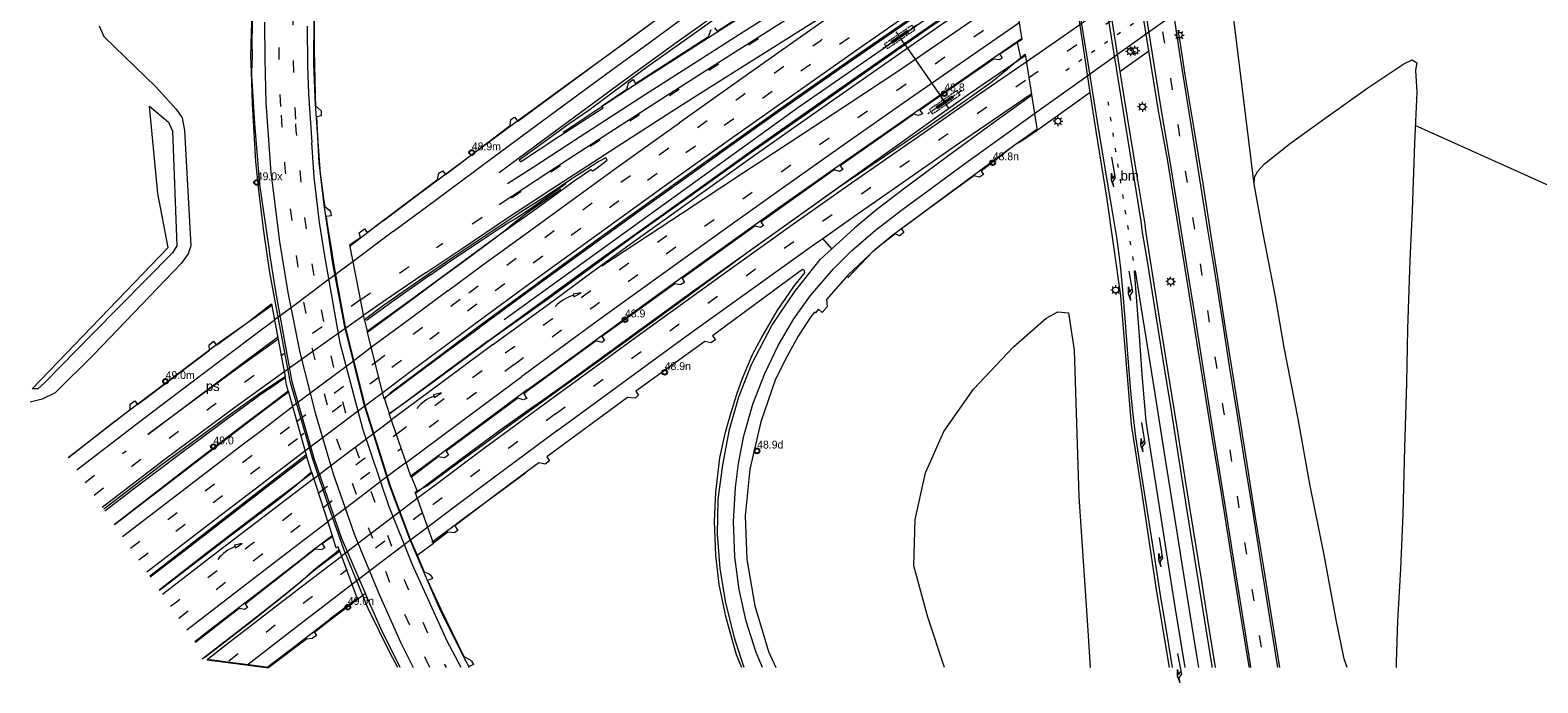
# Model space of a CAD drawing. Header units: metres. Extents: x 83575 to 86200, y 450600 to 453750.
# Tile 1 of 94: x 83597 to 83981, y 450946 to 451113. Entities that reach past the tile are written whole.
import ezdxf
from ezdxf.enums import TextEntityAlignment as Align

# ---------------------------------------------------------------- set-up
doc = ezdxf.new("R2010")
doc.units = ezdxf.units.M
for name, pattern in [('13strp', [4, 1, -3]), ('39strp', [12, 3, -9]), ('CENTER', [2, 1.25, -0.25, 0.25, -0.25]), ('DASHED2', [0.375, 0.25, -0.125])]:
    doc.linetypes.add(name, pattern=pattern)
for name, color, linetype, lineweight in [('bw-bs-portaal', 253, 'Continuous', 18), ('gr-bs-geleiderail', 253, 'geleiderail', 18), ('gw-bs-grondwerklijn', 253, 'Continuous', 18), ('kd-bs-kadastralegrens', 253, 'Continuous', 18), ('mk-bs-13streep 0.45', 253, '13strp', 18), ('mk-bs-39streep 0.15', 253, '39strp', 18), ('mk-bs-pijlre750', 253, 'Continuous', 18), ('mk-bs-pijlverdrijf750', 253, 'Continuous', 18), ('mk-bs-streep 0.15', 253, 'Continuous', 18), ('mk-bs-verdrijfstrp', 253, 'Continuous', 18), ('mk-bs-vlakmark', 253, 'Continuous', 18), ('vh-bs-randverharding', 253, 'Continuous', 18), ('wm-bs-hectometerbord text', 253, 'Continuous', 18), ('wm-bs-lichtmast', 253, 'Continuous', 18), ('wm-bs-lijnverlich', 253, 'lijnverlich', 18)]:
    doc.layers.add(name, color=color, linetype=linetype, lineweight=lineweight)
doc.styles.add('rtw_iso', font='iso-rtw.shx')
doc.linetypes.add('geleiderail', pattern='A,2,-1,[175,RTW.shx,S=0.5,R=0,X=0,Y=0],-1', length=4)
doc.linetypes.add('lijnverlich', pattern='A,0,-5,[22,RTW.shx,S=1,R=0,X=-0.625,Y=0],2.5,-0.5,[3,RTW.shx,S=0.5,R=0,X=0,Y=0],-0.5,2.5,[22,RTW.shx,S=1,R=180,X=0.625,Y=0],-5', length=16)

# ---------------------------------------------------------------- blocks, each defined once
blk = doc.blocks.new('poer SB40-flat-117')
h = blk.add_hatch()
h.set_pattern_fill('ACET-2D-ANSI31', color=252, angle=34.569, style=0)
h.set_pattern_definition([(79.5689969, (-83830.2193, -451094.071), (-3.122528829, 0.57483799), [])])
h.paths.add_polyline_path([(-1.8, -1.24), (1.8, 1.24), (1.6, 1.53), (-2, -0.95)])
at = {"layer": 'bw-bs-portaal', "linetype": 'CENTER'}
for points in [[(4.22, 3.12), (-4.42, -2.83)], [(0.87, -1.26), (-1.06, 1.54)]]:
    blk.add_lwpolyline(points, dxfattribs=at)
at = {"layer": 'bw-bs-portaal', "linetype": 'DASHED2'}
blk.add_lwpolyline([(-3.2, -2.84), (3.8, 1.98), (3, 3.13), (-4, -1.69)], close=True, dxfattribs=at)
at = {"layer": 'bw-bs-portaal', "linetype": 'Continuous'}
blk.add_lwpolyline([(1.8, 1.24), (1.6, 1.53), (-2, -0.95), (-1.8, -1.24)], close=True, dxfattribs=at)
at = {"layer": 'bw-bs-portaal', "linetype": 'CENTER'}
for points in [[(1.39, 0.8), (1.05, 1.3), (1.71, 1.75), (2.05, 1.26), (1.39, 0.8)], [(-1.91, -1.46), (-2.25, -0.97), (-1.59, -0.52), (-1.25, -1.01), (-1.91, -1.46)]]:
    blk.add_lwpolyline(points, close=True, dxfattribs=at)
blk = doc.blocks.new('poer SB40-flat-118')
h = blk.add_hatch()
h.set_pattern_fill('ACET-2D-ANSI31', color=252, angle=34.569, style=0)
h.set_pattern_definition([(79.5689969, (-83818.7293, -451110.746), (-3.122528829, 0.57483799), [])])
h.paths.add_polyline_path([(-1.8, -1.24), (1.8, 1.24), (1.6, 1.53), (-2, -0.95)])
at = {"layer": 'bw-bs-portaal', "linetype": 'CENTER'}
for points in [[(4.22, 3.12), (-4.42, -2.83)], [(0.87, -1.26), (-1.06, 1.54)]]:
    blk.add_lwpolyline(points, dxfattribs=at)
at = {"layer": 'bw-bs-portaal', "linetype": 'DASHED2'}
blk.add_lwpolyline([(-3.2, -2.84), (3.8, 1.98), (3, 3.13), (-4, -1.69)], close=True, dxfattribs=at)
at = {"layer": 'bw-bs-portaal', "linetype": 'Continuous'}
blk.add_lwpolyline([(1.8, 1.24), (1.6, 1.53), (-2, -0.95), (-1.8, -1.24)], close=True, dxfattribs=at)
at = {"layer": 'bw-bs-portaal', "linetype": 'CENTER'}
for points in [[(1.39, 0.8), (1.05, 1.3), (1.71, 1.75), (2.05, 1.26), (1.39, 0.8)], [(-1.91, -1.46), (-2.25, -0.97), (-1.59, -0.52), (-1.25, -1.01), (-1.91, -1.46)]]:
    blk.add_lwpolyline(points, close=True, dxfattribs=at)
blk = doc.blocks.new('dtbattr-r-flat-15')
at = {"layer": 'mk-bs-vlakmark', "style": 'rtw_iso'}
blk.add_attdef('TAG', text='', height=2.5, dxfattribs=at).set_placement((0, 0), align=Align.MIDDLE_CENTER)
blk = doc.blocks.new('pijlvr-flat-2')
at = {"layer": 'mk-bs-pijlverdrijf750'}
for p, q in [((6.25, 4.08), (4.22, 3.59)), ((4.53, 2.91), (6.25, 4.08)), ((4.22, 3.59), (4.53, 2.91)), ((4.38, 3.25), (4.38, 3.25)), ((4.38, 3.25), (4.38, 3.25))]:
    blk.add_line(p, q, dxfattribs=at)
blk.add_arc((7.96, -6.15), 10.06, 110.8853, 142.3147, dxfattribs=at)
blk = doc.blocks.new('pijlr-flat-16')
at = {"layer": 'mk-bs-pijlre750'}
for p, q in [((0, 0), (0.95, -5.37)), ((-0.04, -4.07), (0.21, -5.5)), ((-0.04, -5.8), (-0.04, -4.07)), ((0.56, -7.52), (-0.04, -5.8)), ((0.21, -5.5), (0.82, -4.63)), ((0.34, -6.24), (0.95, -5.37)), ((0.56, -7.52), (0.34, -6.24))]:
    blk.add_line(p, q, dxfattribs=at)
blk = doc.blocks.new('pijlvr-flat-7')
at = {"layer": 'mk-bs-pijlverdrijf750'}
for p, q in [((6.59, 3.5), (4.53, 3.19)), ((4.53, 3.19), (4.77, 2.48)), ((4.65, 2.84), (4.65, 2.84)), ((4.65, 2.84), (4.65, 2.84)), ((4.77, 2.48), (6.59, 3.5))]:
    blk.add_line(p, q, dxfattribs=at)
blk.add_arc((7.37, -6.85), 10.06, 105.6853, 137.1147, dxfattribs=at)
blk = doc.blocks.new('pijlr-flat-34')
at = {"layer": 'mk-bs-pijlre750'}
for p, q in [((0, 0), (0.99, -5.36)), ((-0.01, -4.07), (0.26, -5.5)), ((0.01, -5.8), (-0.01, -4.07)), ((0.63, -7.51), (0.01, -5.8)), ((0.26, -5.5), (0.86, -4.62)), ((0.39, -6.23), (0.99, -5.36)), ((0.63, -7.51), (0.39, -6.23))]:
    blk.add_line(p, q, dxfattribs=at)
blk = doc.blocks.new('pijlr-flat-51')
at = {"layer": 'mk-bs-pijlre750'}
for p, q in [((0, 0), (0.9, -5.38)), ((-0.09, -5.8), (-0.08, -4.07)), ((0.5, -7.52), (-0.09, -5.8)), ((-0.08, -4.07), (0.16, -5.5)), ((0.16, -5.5), (0.78, -4.64)), ((0.28, -6.24), (0.9, -5.38)), ((0.5, -7.52), (0.28, -6.24))]:
    blk.add_line(p, q, dxfattribs=at)
blk = doc.blocks.new('pijlvr-flat-8')
at = {"layer": 'mk-bs-pijlverdrijf750'}
for p, q in [((6.32, 3.97), (4.28, 3.52)), ((4.58, 2.83), (6.32, 3.97)), ((4.28, 3.52), (4.58, 2.83)), ((4.43, 3.17), (4.43, 3.17)), ((4.43, 3.17), (4.43, 3.17))]:
    blk.add_line(p, q, dxfattribs=at)
blk.add_arc((7.85, -6.29), 10.06, 109.8853, 141.3147, dxfattribs=at)
blk = doc.blocks.new('pijlr-flat-67')
at = {"layer": 'mk-bs-pijlre750'}
for p, q in [((0, 0), (0.9, -5.38)), ((-0.09, -5.8), (-0.08, -4.07)), ((0.5, -7.52), (-0.09, -5.8)), ((-0.08, -4.07), (0.16, -5.5)), ((0.16, -5.5), (0.78, -4.64)), ((0.28, -6.24), (0.9, -5.38)), ((0.5, -7.52), (0.28, -6.24))]:
    blk.add_line(p, q, dxfattribs=at)
blk = doc.blocks.new('pijlr-flat-85')
at = {"layer": 'mk-bs-pijlre750'}
for p, q in [((0, 0), (0.95, -5.37)), ((-0.04, -4.07), (0.21, -5.5)), ((-0.04, -5.8), (-0.04, -4.07)), ((0.56, -7.52), (-0.04, -5.8)), ((0.21, -5.5), (0.82, -4.63)), ((0.34, -6.24), (0.95, -5.37)), ((0.56, -7.52), (0.34, -6.24))]:
    blk.add_line(p, q, dxfattribs=at)
blk = doc.blocks.new('dtbattr-l-flat-8')
at = {"layer": 'mk-bs-13streep 0.45', "style": 'rtw_iso'}
blk.add_attdef('TAG', (0, 0), '', height=2.5, dxfattribs=at)
blk = doc.blocks.new('HMP1-flat-1')
at = {"color": 253}
blk.add_circle((0, 0), 0.625, dxfattribs=at)
blk = doc.blocks.new('HMP1-flat-2')
at = {"color": 253}
blk.add_circle((0, 0), 0.625, dxfattribs=at)
blk = doc.blocks.new('HMP1-flat-3')
at = {"color": 253}
blk.add_circle((0, 0), 0.625, dxfattribs=at)
blk = doc.blocks.new('HMP1-flat-4')
at = {"color": 253}
blk.add_circle((0, 0), 0.625, dxfattribs=at)
blk = doc.blocks.new('HMP1-flat-5')
at = {"color": 253}
blk.add_circle((0, 0), 0.625, dxfattribs=at)
blk = doc.blocks.new('HMP1-flat-6')
at = {"color": 253}
blk.add_circle((0, 0), 0.625, dxfattribs=at)
blk = doc.blocks.new('HMP1-flat-7')
at = {"color": 253}
blk.add_circle((0, 0), 0.625, dxfattribs=at)
blk = doc.blocks.new('HMP1-flat-13')
at = {"color": 253}
blk.add_circle((0, 0), 0.625, dxfattribs=at)
blk = doc.blocks.new('HMP1-flat-17')
at = {"color": 253}
blk.add_circle((0, 0), 0.625, dxfattribs=at)
blk = doc.blocks.new('HMP1-flat-18')
at = {"color": 253}
blk.add_circle((0, 0), 0.625, dxfattribs=at)
blk = doc.blocks.new('lantaarnpaal-flat-29')
at = {"layer": 'wm-bs-lichtmast'}
for p, q in [((-0.75, 0), (-1.25, 0)), ((-0.88, 0.88), (-0.53, 0.53)), ((0, 0.75), (0, 1.25)), ((0.53, 0.53), (0.88, 0.88)), ((0.75, 0), (1.25, 0)), ((-0.53, -0.53), (-0.88, -0.88)), ((0, -0.75), (0, -1.25)), ((0.53, -0.53), (0.88, -0.88))]:
    blk.add_line(p, q, dxfattribs=at)
blk.add_circle((0, 0), 0.75, dxfattribs=at)
blk = doc.blocks.new('lantaarnpaal-flat-128')
at = {"layer": 'wm-bs-lichtmast'}
for p, q in [((-0.75, 0), (-1.25, 0)), ((-0.88, 0.88), (-0.53, 0.53)), ((0, 0.75), (0, 1.25)), ((0.53, 0.53), (0.88, 0.88)), ((0.75, 0), (1.25, 0)), ((-0.53, -0.53), (-0.88, -0.88)), ((0, -0.75), (0, -1.25)), ((0.53, -0.53), (0.88, -0.88))]:
    blk.add_line(p, q, dxfattribs=at)
blk.add_circle((0, 0), 0.75, dxfattribs=at)
blk = doc.blocks.new('lantaarnpaal-flat-130')
at = {"layer": 'wm-bs-lichtmast'}
for p, q in [((-0.75, 0), (-1.25, 0)), ((-0.88, 0.88), (-0.53, 0.53)), ((0, 0.75), (0, 1.25)), ((0.53, 0.53), (0.88, 0.88)), ((0.75, 0), (1.25, 0)), ((-0.53, -0.53), (-0.88, -0.88)), ((0, -0.75), (0, -1.25)), ((0.53, -0.53), (0.88, -0.88))]:
    blk.add_line(p, q, dxfattribs=at)
blk.add_circle((0, 0), 0.75, dxfattribs=at)
blk = doc.blocks.new('lantaarnpaal-flat-131')
at = {"layer": 'wm-bs-lichtmast'}
for p, q in [((-0.75, 0), (-1.25, 0)), ((-0.88, 0.88), (-0.53, 0.53)), ((0, 0.75), (0, 1.25)), ((0.53, 0.53), (0.88, 0.88)), ((0.75, 0), (1.25, 0)), ((-0.53, -0.53), (-0.88, -0.88)), ((0, -0.75), (0, -1.25)), ((0.53, -0.53), (0.88, -0.88))]:
    blk.add_line(p, q, dxfattribs=at)
blk.add_circle((0, 0), 0.75, dxfattribs=at)
blk = doc.blocks.new('lantaarnpaal-flat-132')
at = {"layer": 'wm-bs-lichtmast'}
for p, q in [((-0.75, 0), (-1.25, 0)), ((-0.88, 0.88), (-0.53, 0.53)), ((0, 0.75), (0, 1.25)), ((0.53, 0.53), (0.88, 0.88)), ((0.75, 0), (1.25, 0)), ((-0.53, -0.53), (-0.88, -0.88)), ((0, -0.75), (0, -1.25)), ((0.53, -0.53), (0.88, -0.88))]:
    blk.add_line(p, q, dxfattribs=at)
blk.add_circle((0, 0), 0.75, dxfattribs=at)
blk = doc.blocks.new('lantaarnpaal-flat-180')
at = {"layer": 'wm-bs-lichtmast'}
for p, q in [((-0.75, 0), (-1.25, 0)), ((-0.88, 0.88), (-0.53, 0.53)), ((0, 0.75), (0, 1.25)), ((0.53, 0.53), (0.88, 0.88)), ((0.75, 0), (1.25, 0)), ((-0.53, -0.53), (-0.88, -0.88)), ((0, -0.75), (0, -1.25)), ((0.53, -0.53), (0.88, -0.88))]:
    blk.add_line(p, q, dxfattribs=at)
blk.add_circle((0, 0), 0.75, dxfattribs=at)
blk = doc.blocks.new('lantaarnpaal-flat-181')
at = {"layer": 'wm-bs-lichtmast'}
for p, q in [((-0.75, 0), (-1.25, 0)), ((-0.88, 0.88), (-0.53, 0.53)), ((0, 0.75), (0, 1.25)), ((0.53, 0.53), (0.88, 0.88)), ((0.75, 0), (1.25, 0)), ((-0.53, -0.53), (-0.88, -0.88)), ((0, -0.75), (0, -1.25)), ((0.53, -0.53), (0.88, -0.88))]:
    blk.add_line(p, q, dxfattribs=at)
blk.add_circle((0, 0), 0.75, dxfattribs=at)

msp = doc.modelspace()

# ---------------------------------------------------------------- linework, layer by layer
msp.add_lwpolyline([(83642, 450952.09), (83657.69, 450950)])
at = {"layer": 'bw-bs-portaal'}
msp.add_lwpolyline([(83819.59, 451109.49), (83830.12, 451094.22)], dxfattribs=at)
at = {"layer": 'gr-bs-geleiderail', "flags": 128}
for points in [[(83653.3, 451102), (83653.16, 451105.92), (83653.54, 451120.79), (83654.24, 451136.54), (83655.34, 451151.35), (83658.81, 451174.07), (83662.03, 451190.65), (83666.54, 451208.2), (83672.14, 451226.42), (83677.67, 451241.53), (83684.87, 451258.66), (83689.62, 451268.88), (83693.69, 451277.1), (83698.71, 451286.54), (83704.48, 451296.53), (83709.96, 451305.26), (83716.03, 451314.61), (83722.04, 451323.07), (83728.1, 451331.05), (83734.31, 451338.99), (83742.7, 451348.91), (83750.11, 451357.13), (83757.53, 451364.8), (83765.99, 451373.09), (83775.67, 451382.05), (83780.79, 451386.52), (83785.04, 451390.13)], [(83670.51, 451081.75), (83669.74, 451092.64), (83669.32, 451107.41), (83669.32, 451122.34), (83670.56, 451139.78), (83672.07, 451155.72), (83675.16, 451175.23), (83678.75, 451192.07), (83684.36, 451211.69), (83691.01, 451231.26), (83699.37, 451251.58), (83701.13, 451255.59), (83706.14, 451266.08), (83711.14, 451275.52), (83717.26, 451286.13), (83723.15, 451295.77), (83730.83, 451307.5), (83738.52, 451318.18), (83746.66, 451328.76), (83753.41, 451337.12), (83761.41, 451345.92), (83769.2, 451354.02), (83776.62, 451361.17), (83783.93, 451367.82), (83789.22, 451372.71), (83791.03, 451374.35)], [(83732.81, 451086.62), (83744.03, 451094.09), (83750.74, 451098.52), (83757.52, 451102.83), (83767.7, 451109.35), (83780.26, 451117.34), (83797.85, 451128.52), (83809.03, 451135.67), (83820.43, 451142.95), (83833.25, 451151.2), (83842.08, 451156.81)], [(83686.87, 451063.97), (83694.84, 451070), (83707.45, 451079.36), (83720.52, 451089.05), (83733.21, 451098.36), (83746.21, 451107.8), (83760.28, 451118.03), (83773.26, 451127.4), (83787.04, 451137.24), (83796.26, 451143.81)], [(83846.12, 451132.42), (83842.22, 451129.64), (83831.42, 451122.2), (83818.16, 451112.99), (83804.13, 451103.26), (83787.98, 451091.94), (83774.42, 451082.31), (83761.54, 451073.1), (83751.76, 451066.09), (83738.76, 451056.7), (83725.12, 451046.82), (83711.34, 451036.68)], [(83713.59, 451033.32), (83728.08, 451043.94), (83740.1, 451052.67), (83750.52, 451060.14), (83766.94, 451071.92), (83782.68, 451083.19), (83798.81, 451094.53), (83815.66, 451106.32), (83828.8, 451115.44), (83838.33, 451122.02), (83846.88, 451127.9)], [(83723.64, 451020.86), (83728.95, 451024.73), (83743, 451035.02), (83755.69, 451044.25), (83770.99, 451055.33), (83788.08, 451067.56), (83804.86, 451079.38), (83819.99, 451089.95), (83834.26, 451099.79), (83844.77, 451107.06), (83849.72, 451110.47)], [(83725.75, 451016.92), (83733.41, 451022.37), (83764.57, 451045.1), (83792.78, 451065.21), (83836.4, 451096.5), (83850.61, 451106.19)], [(83690.61, 450950), (83688.65, 450953.66), (83683.02, 450965.05), (83676.92, 450979.93), (83673.02, 450990.98), (83668.87, 451003.45), (83666.49, 451011.71), (83663.28, 451022.65), (83657.98, 451050.8), (83657.46, 451054.26), (83656.34, 451061.96), (83655.16, 451071.81), (83654.38, 451079.09), (83653.58, 451093.82), (83653.3, 451102)], [(83805.42, 451049.46), (83811.88, 451056.22), (83816.53, 451060.19), (83847.49, 451083), (83853.64, 451087.36)], [(83708.87, 450950), (83707.59, 450952.3), (83701.52, 450964.59), (83698.17, 450972.21), (83693.68, 450982.78), (83688.62, 450996.31), (83682.04, 451017.1), (83677.03, 451037.33), (83674.07, 451053.05), (83671.79, 451068.09), (83670.92, 451075.93), (83670.51, 451081.75)], [(83698.71, 451050), (83704.85, 451054.27), (83711.59, 451058.8), (83715.95, 451061.7), (83718.37, 451063.17), (83720.58, 451064.48), (83725.01, 451067.49), (83729.08, 451070.37), (83733.5, 451073.47)], [(83732.21, 451071.99), (83725.51, 451067.28), (83723.21, 451065.64), (83720, 451063.21), (83717.88, 451061.42), (83714.76, 451059.06), (83708.76, 451054.57), (83700.59, 451048.57)], [(83686.87, 451063.97), (83682.96, 451061.01), (83678.46, 451057.52)], [(83698.71, 451050), (83689.73, 451043.76), (83682.6, 451038.59)], [(83700.59, 451048.57), (83695.09, 451044.51), (83686.1, 451037.88), (83682.94, 451035.58)], [(83658.4, 451042.32), (83654.23, 451039.33), (83650.79, 451036.94), (83645.38, 451033.09)], [(83687.18, 451018.8), (83697.94, 451026.79), (83703.83, 451031.17), (83711.34, 451036.68)], [(83645.38, 451033.09), (83617.77, 451012.24), (83606.61, 451003.49)], [(83713.59, 451033.32), (83703.9, 451026.14), (83695.59, 451019.94), (83688.57, 451014.74)], [(83661.86, 451023.93), (83658.46, 451021.56), (83655.02, 451019.22)], [(83615.88, 450990.03), (83623.52, 450995.89), (83635.24, 451004.7), (83647.48, 451013.82), (83655.02, 451019.22)], [(83662.71, 451020.29), (83657.14, 451016.09), (83652.2, 451012.36), (83636.63, 451000.47), (83619.8, 450987.54), (83618.37, 450986.42)], [(83723.64, 451020.86), (83711.95, 451012.17), (83702.43, 451005.1), (83694.02, 450998.9)], [(83725.75, 451016.92), (83716.66, 451010.49), (83709.72, 451005.35), (83703.09, 451000.47), (83698.71, 450997.14), (83695.09, 450994.38)], [(83627.48, 450973.19), (83636.12, 450979.82), (83657.24, 450996.11), (83662.71, 451000.38), (83667.33, 451003.84)], [(83629.76, 450969.88), (83643.28, 450980.36), (83658.03, 450991.67), (83668.6, 450999.62)], [(83699.33, 450981.99), (83708.37, 450988.83), (83723.21, 450999.68)], [(83673.87, 450983.62), (83667.27, 450978.59)], [(83640.68, 450952.27), (83647.64, 450957.63), (83656.13, 450964.18), (83660.2, 450967.41), (83665.42, 450971.66), (83669.16, 450974.76), (83671.1, 450976.25), (83675.7, 450979.74)], [(83638.85, 450956.67), (83642.86, 450959.78), (83655.56, 450969.59), (83667.27, 450978.59)], [(83680.16, 450967.56), (83673.3, 450962.36)], [(83657.19, 450950.07), (83665, 450956.02), (83673.3, 450962.36)]]:
    msp.add_lwpolyline(points, dxfattribs=at)
at = {"layer": 'gw-bs-grondwerklijn'}
for p, q in [((83909.01, 451073.37), (83903.06, 451122.19)), ((83849.49, 451105.62), (83848.65, 451109.47)), ((83874.8, 451102.06), (83882.18, 451107.32)), ((83867.25, 451096.69), (83853.72, 451087.05)), ((84049.79, 451043.34), (83950.13, 451088.33)), ((83682.11, 451038.67), (83682.82, 451035.84)), ((83687.18, 451018.54), (83688.45, 451014.84)), ((83694.07, 450998.6), (83695.58, 450995.05)), ((83695.54, 450978.65), (83699.71, 450981.74)), ((83682.37, 450968.89), (83680.32, 450967.37))]:
    msp.add_line(p, q, dxfattribs=at)
for points in [[(83614.43, 451113.71), (83615.62, 451111.01), (83628.85, 451098.16), (83634.04, 451092.43), (83635.6, 451090.26), (83636.17, 451087.02), (83637.85, 451057.61), (83637.18, 451055.52), (83635.39, 451053.11), (83613.06, 451029.9), (83603.23, 451020.06), (83599.86, 451018.46), (83596.83, 451017.7)], [(83932.76, 450950), (83932.03, 450952.26), (83930, 450962.21), (83926.78, 450979.19), (83923.23, 450996.76), (83920.27, 451013.43), (83916.74, 451031.64), (83914.47, 451044.55), (83911.25, 451061.2), (83909.01, 451073.37), (83909.17, 451075.14), (83909.97, 451076.67), (83911.65, 451078.49), (83918.36, 451083.78), (83926.84, 451089.95), (83938.02, 451097.9), (83947.19, 451104.06), (83949.38, 451105.06), (83950, 451104.64)], [(83950, 451104.64), (83950.54, 451104.28), (83950.24, 451102.41), (83950.56, 451096.84), (83950, 451085.61)], [(83950, 451085.61), (83949.91, 451083.82), (83949.35, 451066.61), (83948.72, 451053.86), (83948.17, 451036.43), (83947.93, 451022.62), (83947.4, 451006.16), (83947.01, 450989.22), (83946.37, 450975.18), (83945.62, 450961.96), (83945.3, 450951.28), (83945.29, 450950)], [(83830.06, 450950), (83825.82, 450962.86), (83822.23, 450975.94), (83822.57, 450987.77), (83825.22, 450999.65), (83829.93, 451010.22), (83837.46, 451021), (83847.64, 451031.82), (83855.98, 451039.12), (83859.01, 451040.8), (83861.71, 451040.53), (83863.13, 451031.01), (83864.34, 450993.63), (83866.63, 450959.46), (83867.24, 450950)], [(83662.66, 451020.64), (83662.24, 451022.18), (83661.87, 451024.15)], [(83668.61, 450999.93), (83667.21, 451004.25), (83667.2, 451004.27)], [(83675.68, 450980.07), (83675.39, 450980.85), (83674.91, 450980.56), (83673.97, 450983.45)]]:
    msp.add_lwpolyline(points, dxfattribs=at)
at = {"layer": 'kd-bs-kadastralegrens'}
for points in [[(83597.37, 451021.09), (83632.04, 451057.17), (83629.42, 451070.93), (83627.25, 451093.23)], [(83627.25, 451093.23), (83632.09, 451089.15), (83633.17, 451086.88), (83634.25, 451057.59), (83633.12, 451055.85), (83612.83, 451035.2), (83600.51, 451022.63), (83598.8, 451021.13), (83597.37, 451021.09)]]:
    msp.add_lwpolyline(points, dxfattribs=at)
at = {"layer": 'mk-bs-13streep 0.45', "flags": 128}
for points in [[(83861.01, 451102.36), (83870.95, 451109.28), (83888.12, 451121.28), (83901.71, 451130.82)], [(83878.24, 451053.87), (83876.31, 451065.85), (83873.79, 451081.74), (83871.78, 451094.66)]]:
    msp.add_lwpolyline(points, dxfattribs=at)
at = {"layer": 'mk-bs-39streep 0.15', "flags": 128}
for points in [[(83801.03, 451448.97), (83803.7, 451442.17), (83812.15, 451419.68), (83820.48, 451395.93), (83823.98, 451385.68), (83831.41, 451362.82), (83835.73, 451348.18), (83835.83, 451347.82), (83838.2, 451339.77), (83844.71, 451316.64), (83850.7, 451293.17), (83856.14, 451269.89), (83862.1, 451243.18), (83867.4, 451216.84), (83869.5, 451204.88), (83873.48, 451181.22), (83886.99, 451104.74), (83890.88, 451080.33), (83894.72, 451056.25), (83898.43, 451032.91), (83902.17, 451009.58), (83906.09, 450985.08), (83909.85, 450961.41), (83911.66, 450950)], [(83660.8, 451093.17), (83660.42, 451100.54), (83660.24, 451112.8), (83660.51, 451125.14), (83661.19, 451136.87), (83662.37, 451149.64), (83663.88, 451161.48), (83665.98, 451174.19), (83668.44, 451186.48), (83671.38, 451198.91), (83675.01, 451211.91), (83678.36, 451222.71), (83682.34, 451233.97), (83686.95, 451245.72), (83692.04, 451257.5), (83697.31, 451268.68), (83702.97, 451279.54), (83708.99, 451290.13), (83715.64, 451301.01), (83722.28, 451311.08), (83729.68, 451321.46), (83737.21, 451331.27), (83744.8, 451340.42), (83752.98, 451349.79), (83761.57, 451358.87), (83770.35, 451367.49), (83779.35, 451375.77), (83787.73, 451383.04)], [(83789.12, 451379.46), (83781.98, 451373.32), (83773.53, 451365.57), (83764.41, 451356.66), (83755.91, 451347.72), (83747.53, 451338.18), (83739.89, 451328.91), (83732.63, 451319.43), (83725.57, 451309.55), (83718.61, 451299.08), (83712.46, 451288.96), (83706.34, 451278.23), (83700.74, 451267.44), (83695.25, 451255.91), (83690.38, 451244.73), (83685.94, 451233.48), (83681.84, 451221.86), (83678.15, 451210.02), (83675.12, 451198.96), (83671.95, 451185.9), (83667.54, 451161.87), (83666.01, 451150.05), (83664.9, 451138.23), (83664.14, 451126.01), (83663.82, 451113.69), (83663.97, 451101.43), (83664.55, 451088.76)], [(83843.36, 451149.1), (83834.78, 451143.62), (83824.61, 451137.14), (83814.42, 451130.64), (83804.34, 451124.22), (83794.07, 451117.7), (83784.03, 451111.31), (83773.71, 451104.74), (83763.35, 451098.11), (83753.07, 451091.55), (83742.61, 451084.81), (83732.28, 451078.08), (83720.91, 451070.65), (83711.53, 451064.44), (83700.51, 451057.09)], [(83708.7, 451045.61), (83720.88, 451054.5), (83738.93, 451067.63), (83758.47, 451081.7), (83778.74, 451096.15), (83798.56, 451110.08), (83818.25, 451123.79), (83838.5, 451137.71), (83844.55, 451141.88)], [(83845.19, 451138.05), (83831.51, 451128.54), (83811.87, 451114.96), (83791.37, 451100.69), (83771.24, 451086.41), (83751.45, 451072.25), (83731.55, 451057.84), (83710.79, 451042.68)], [(83851.53, 451100.44), (83868.82, 451112.44), (83888.05, 451125.89), (83901.04, 451134.94)], [(83720.29, 451027.32), (83740.58, 451042.16), (83759.99, 451056.25), (83781.28, 451071.48), (83800.9, 451085.37), (83819.18, 451098.17), (83839.66, 451112.38), (83848.4, 451118.36)], [(83730.86, 451014.76), (83749.29, 451028.2), (83768.17, 451041.88), (83788.34, 451056.39), (83809.97, 451071.66), (83829.73, 451085.38), (83851.53, 451100.44)], [(83698.8, 450950), (83689.08, 450970.53), (83682.72, 450986.77), (83674.89, 451008.72), (83668.82, 451031.23), (83665.52, 451049.7), (83661.87, 451077.35), (83660.8, 451093.17)], [(83664.55, 451088.76), (83664.64, 451086.93), (83666.66, 451065.72), (83668.82, 451052.02), (83673.32, 451030.16), (83678.72, 451009.32), (83684.26, 450993.59), (83692.31, 450972.2), (83698.52, 450958.17), (83702.94, 450950)], [(83681.14, 451043.88), (83692.47, 451051.63), (83700.51, 451057.09)], [(83759.27, 451060.18), (83748.03, 451052.05), (83730.05, 451038.95), (83718.03, 451030.19)], [(83684.88, 451027.89), (83699.65, 451038.92), (83708.7, 451045.61)], [(83681.14, 451043.88), (83671.9, 451037.35), (83660.81, 451029.49)], [(83710.79, 451042.68), (83693.59, 451029.92), (83685.86, 451024.11)], [(83690.43, 451009.72), (83708.4, 451023.07), (83718.03, 451030.19)], [(83613.14, 450994.02), (83623.66, 451002.11), (83642.82, 451016.43), (83650.7, 451022.21), (83660.81, 451029.49)], [(83664.79, 451012.8), (83671.84, 451018.11), (83684.88, 451027.89)], [(83720.29, 451027.32), (83703.36, 451014.77), (83691.55, 451005.95)], [(83685.86, 451024.11), (83674.15, 451015.37), (83665.82, 451009.08)], [(83730.86, 451014.76), (83719.19, 451006.17), (83702.19, 450993.49), (83696.91, 450989.51)], [(83622.47, 450980.45), (83650.17, 451001.7), (83664.79, 451012.8)], [(83624.53, 450977.47), (83642.34, 450991.2), (83652.31, 450998.84), (83665.82, 451009.08)], [(83670.31, 450994.48), (83680.74, 451002.37), (83690.43, 451009.72)], [(83610.9, 450997.26), (83621.34, 451005.31)], [(83671.52, 450990.79), (83681.88, 450998.64), (83691.55, 451005.95)], [(83632.67, 450965.65), (83634.05, 450966.73), (83653.13, 450981.38), (83670.31, 450994.48)], [(83634.73, 450962.65), (83653.19, 450976.85), (83671.52, 450990.79)], [(83696.91, 450989.51), (83677.51, 450974.91)], [(83647.5, 450951.74), (83663.73, 450964.29), (83677.51, 450974.91)]]:
    msp.add_lwpolyline(points, dxfattribs=at)
at = {"layer": 'mk-bs-streep 0.15', "flags": 128}
for points in [[(83908.23, 450950), (83908.1, 450950.78), (83905.79, 450965.17), (83903.8, 450977.95), (83901.39, 450993.02), (83898.6, 451010.32), (83896.48, 451023.82), (83894.13, 451038.55), (83891.82, 451053.16), (83889.81, 451065.52), (83887.4, 451080.61), (83885.35, 451092.64), (83879.68, 451128.1), (83870.94, 451178.59), (83864.99, 451211.24), (83863.1, 451221.18), (83859.34, 451239.99), (83854.54, 451261.96), (83849.89, 451282.05), (83844.6, 451303.76), (83839.26, 451323.59), (83832.67, 451346.89)], [(83915.07, 450950), (83913.14, 450962.16), (83910.94, 450975.99), (83908.7, 450990.05), (83906.71, 451002.41), (83904.64, 451015.44), (83902.8, 451026.87), (83900.87, 451039.23), (83898.9, 451051.52), (83897.25, 451061.8), (83895.45, 451072.99), (83893.01, 451088.56), (83890.29, 451105.46), (83878.41, 451184.83)], [(83689.53, 451061.34), (83697.91, 451067.58), (83706.14, 451073.68), (83714.82, 451080.15), (83724.62, 451087.35), (83733.98, 451094.22), (83744.86, 451102.21), (83754.16, 451108.98), (83765.04, 451116.92), (83775.56, 451124.47), (83781.93, 451129.01), (83790.8, 451135.34), (83799.73, 451141.69), (83809.79, 451148.83), (83819.49, 451155.67), (83828.35, 451161.88), (83839.73, 451169.77)], [(83716.5, 451076.29), (83725.65, 451083.1), (83748.64, 451100), (83761.84, 451109.6), (83778.89, 451121.82), (83801.82, 451138.12), (83822.3, 451152.61), (83840.45, 451165.28)], [(83718.61, 451073.47), (83725.1, 451077.7), (83734.01, 451083.49), (83743.41, 451089.59), (83753.81, 451096.32), (83767.1, 451104.79), (83777.78, 451111.58), (83791.89, 451120.6), (83803.96, 451128.3), (83815.71, 451135.78), (83831.14, 451145.63), (83842.71, 451152.97)], [(83716.46, 451068.14), (83732.35, 451078.57), (83743.24, 451085.65), (83759.35, 451096.01), (83774.13, 451105.43), (83785.26, 451112.53), (83800.11, 451122.02), (83812.56, 451129.9), (83825.81, 451138.33), (83843.29, 451149.53)], [(83900.39, 451138.97), (83889.26, 451131.19), (83873.38, 451120.06), (83859.49, 451110.38), (83850.89, 451104.43)], [(83711.6, 451038.71), (83724.16, 451047.89), (83739.51, 451059.05), (83758, 451072.4), (83776.04, 451085.29), (83792.46, 451096.91), (83809.18, 451108.6), (83825.49, 451119.92), (83845.88, 451133.86)], [(83869.25, 451131.46), (83875.14, 451095.04), (83880.12, 451063.89), (83880.51, 451061.01), (83881.67, 451054.21), (83883.83, 451040.73), (83885.75, 451028.52), (83887.84, 451015.56), (83889.57, 451004.65), (83891.99, 450989.48), (83893.74, 450978.33), (83895.97, 450964.58), (83898.22, 450950.33), (83898.27, 450950)], [(83852.99, 451091.33), (83862.77, 451098.31), (83877.74, 451109.01), (83889.14, 451117.13), (83902.4, 451126.58)], [(83888.18, 450950), (83886.74, 450958.96), (83885.27, 450968), (83883.61, 450978.56), (83881.84, 450989.79), (83880.12, 451000.59), (83878.83, 451008.91), (83878.06, 451015.35), (83877.5, 451021.47), (83876.94, 451028.93), (83876.21, 451037.93), (83875.56, 451046.25), (83875.08, 451051.8), (83874.18, 451058.69), (83872.93, 451066.35), (83872.37, 451069.36), (83869.45, 451087.11), (83866.36, 451106.3), (83863.81, 451121.94)], [(83656.63, 451114.69), (83656.7, 451105.3), (83656.87, 451097.8)], [(83849.04, 451114.4), (83836.38, 451105.68), (83821.11, 451095.09), (83804.38, 451083.35), (83788.98, 451072.46), (83773.62, 451061.51), (83755.76, 451048.65), (83741.5, 451038.34), (83722.24, 451024.25)], [(83667.5, 451113.6), (83667.57, 451103.6), (83667.8, 451096.35), (83668.66, 451083.93)], [(83850.89, 451104.43), (83839.01, 451096.25), (83827.67, 451088.42), (83806.03, 451073.36), (83791.32, 451062.96), (83774.52, 451050.95), (83753.44, 451035.75), (83728.93, 451017.85)], [(83656.87, 451097.8), (83656.95, 451094.12), (83658.24, 451076.29), (83660.4, 451058.68), (83662.6, 451045.67), (83665.65, 451030.39), (83669.51, 451015.01), (83674.14, 450999.47), (83679.59, 450983.86), (83685.76, 450968.87), (83691.32, 450956.53), (83694.57, 450950)], [(83697.88, 451050.81), (83707, 451056.94), (83718.85, 451064.87), (83729.61, 451071.93), (83737.61, 451077.17), (83747.75, 451083.73), (83760.44, 451091.88)], [(83783.6, 450950), (83782, 450953.82), (83779.49, 450961.86), (83777.7, 450969.9), (83776.6, 450978.25), (83776.27, 450987.28), (83776.71, 450995.92), (83777.52, 451002.05), (83778.91, 451009.09), (83781.21, 451017.2), (83784.2, 451025.03), (83787.63, 451032.14), (83791.65, 451039), (83795.85, 451044.95), (83801.72, 451051.76), (83806.38, 451056.35), (83812.43, 451061.61), (83819.4, 451066.95), (83827.07, 451072.58), (83835.52, 451078.75), (83842.36, 451083.72), (83852.99, 451091.33)], [(83703.36, 451046.14), (83712.26, 451052.71), (83723.91, 451061.19), (83736.23, 451070.14), (83746.5, 451077.56), (83757.76, 451085.64), (83762.45, 451088.97)], [(83706.76, 450950), (83703.21, 450956.77), (83694.38, 450976.23), (83688.34, 450991.29), (83681.71, 451010.93), (83675.95, 451032.81), (83671.98, 451055.03), (83670.65, 451063.55), (83669.26, 451075.11), (83668.66, 451083.93)], [(83689.53, 451061.34), (83679.22, 451053.64)], [(83731.14, 451010.42), (83764.14, 451034.53), (83796.06, 451057.39), (83799.04, 451059.5)], [(83776.77, 450956.74), (83776.38, 450957.95), (83774.16, 450966.99), (83772.83, 450975.25), (83772.2, 450984.01), (83772.36, 450992.93), (83773.48, 451001.74), (83775.25, 451010.73), (83777.56, 451019.08), (83780.82, 451027.32), (83786.02, 451037.28), (83791.88, 451045.97), (83798.35, 451054.1), (83801.28, 451056.85)], [(83679.22, 451053.64), (83672.09, 451048.32), (83664.08, 451042.32), (83659.1, 451038.62)], [(83697.88, 451050.81), (83690.19, 451045.58), (83681.92, 451039.89)], [(83714.75, 451032.33), (83730.2, 451043.61), (83738.51, 451049.67)], [(83703.36, 451046.14), (83691.8, 451037.55), (83683.91, 451031.71)], [(83608.71, 451000.44), (83623.77, 451012.06), (83632.27, 451018.52), (83645.79, 451028.67), (83655.8, 451036.15), (83659.1, 451038.62)], [(83661.57, 451025.47), (83666.91, 451029.31), (83674.23, 451034.45), (83681.92, 451039.89)], [(83686.89, 451020.29), (83694.31, 451025.88), (83711.6, 451038.71)], [(83683.91, 451031.71), (83678.93, 451027.95), (83671.72, 451022.55), (83663.76, 451016.57)], [(83714.75, 451032.33), (83699.54, 451021.07), (83689.1, 451013.28)], [(83615.24, 450990.96), (83631.2, 451003.17), (83649.06, 451016.42), (83655.19, 451020.88), (83661.57, 451025.47)], [(83692.74, 451002.34), (83706.1, 451012.31), (83722.24, 451024.25)], [(83666.87, 451005.29), (83673.37, 451010.18), (83680.91, 451015.85), (83686.89, 451020.29)], [(83620.42, 450983.43), (83632.71, 450992.91), (83650.23, 451006.3), (83655.55, 451010.33), (83663.76, 451016.57)], [(83728.93, 451017.85), (83712.74, 451005.95), (83699.39, 450995.97), (83695.57, 450993.11)], [(83669.09, 450998.17), (83675.67, 451003.16), (83682.48, 451008.3), (83689.1, 451013.28)], [(83698.23, 450985.94), (83705.59, 450991.46), (83715.29, 450998.69), (83731.44, 451010.64)], [(83891.43, 450950), (83890.46, 450956.25), (83889.02, 450965.03), (83887.32, 450975.67), (83885.67, 450986.17), (83884.11, 450995.95), (83882.75, 451004.62), (83881.49, 451012.84)], [(83884.73, 451013.36), (83886.37, 451003.05), (83889.01, 450986.67), (83892, 450967.93), (83894.37, 450953.12), (83894.87, 450950)], [(83626.61, 450974.44), (83642.43, 450986.62), (83654.25, 450995.65), (83666.87, 451005.29)], [(83692.74, 451002.34), (83689.89, 451000.18), (83686.46, 450997.61), (83680.12, 450992.84), (83672.72, 450987.2)], [(83669.09, 450998.17), (83654.36, 450986.92), (83643.67, 450978.75), (83630.59, 450968.67)], [(83695.57, 450993.11), (83688.07, 450987.42), (83681.67, 450982.57), (83676.13, 450978.36)], [(83636.8, 450959.65), (83656.1, 450974.51), (83665.53, 450981.71), (83672.72, 450987.2)], [(83678.84, 450971.19), (83686.26, 450976.91), (83692.94, 450981.95), (83698.23, 450985.94)], [(83642, 450952.09), (83646.77, 450955.79), (83665.97, 450970.62), (83676.13, 450978.36)], [(83652.45, 450950.89), (83662.32, 450958.55), (83678.84, 450971.19)], [(83778.92, 450950), (83776.77, 450956.74)]]:
    msp.add_lwpolyline(points, dxfattribs=at)
at = {"layer": 'mk-bs-verdrijfstrp', "flags": 128}
msp.add_lwpolyline([(83738.51, 451049.67), (83750.24, 451058.24), (83760.95, 451065.93), (83771.4, 451073.42), (83781.85, 451080.86), (83792.51, 451088.38), (83805.02, 451097.18), (83815.69, 451104.62), (83828.88, 451113.77), (83842.88, 451123.42), (83847.13, 451126.34), (83847.75, 451122.42), (83835.66, 451114.06), (83818.71, 451102.41), (83805.11, 451093.52), (83790.52, 451083.91), (83778.76, 451076.18), (83763.22, 451065.94), (83751.32, 451058.1), (83742.64, 451052.4)], dxfattribs=at)
at = {"layer": 'mk-bs-vlakmark', "flags": 128}
for points in [[(83760.44, 451091.88), (83768.55, 451097.04), (83777.11, 451102.45), (83786.7, 451108.49), (83796.32, 451114.52), (83805.1, 451120.05), (83815.2, 451126.43), (83815.38, 451126.22), (83802.5, 451117.26), (83790.2, 451108.66), (83778.03, 451100.03), (83762.45, 451088.97)], [(83852.25, 451095.98), (83841.98, 451088.58), (83830.82, 451080.38), (83820.26, 451072.59), (83812.8, 451066.88), (83807.12, 451062.14), (83801.28, 451056.85), (83799.04, 451059.5), (83807.54, 451065.47), (83818.42, 451073.1), (83832.31, 451082.78), (83852.18, 451096.39)], [(83881.49, 451012.84), (83881.06, 451017.77), (83880.51, 451024.79), (83879.82, 451034.66), (83879.19, 451042.4), (83878.53, 451051.24), (83878.73, 451051.26), (83879.84, 451044.29), (83881.43, 451034.19), (83883.17, 451023.09), (83884.73, 451013.36)], [(83660.02, 451033.73), (83651.7, 451027.76), (83638.66, 451018.23), (83626.84, 451009.47), (83650.61, 451027.29), (83659.92, 451034.26)]]:
    msp.add_lwpolyline(points, dxfattribs=at)
at = {"layer": 'vh-bs-randverharding'}
for points in [[(83867.25, 451096.69), (83865.75, 451106.47), (83863.48, 451121.81), (83857.12, 451159.64), (83854.77, 451173.62), (83851.45, 451191.78), (83850.56, 451195.97), (83847.73, 451211.01), (83843.55, 451231.62), (83838.66, 451254.53), (83833.05, 451279.45), (83827.93, 451300)], [(83836.14, 451300), (83839, 451288.83), (83844.48, 451265.41), (83850.38, 451238.76), (83855.11, 451215.59), (83859.18, 451193.58), (83864.31, 451165.33), (83870.24, 451130.94), (83874.8, 451102.06)], [(83882.18, 451107.32), (83878.8, 451128.45), (83870.24, 451178.52), (83864.62, 451211.19), (83863.31, 451217.74), (83859.9, 451235.4), (83855.34, 451256.6), (83850.04, 451279.68), (83845.04, 451300)], [(83682.37, 450968.89), (83676.25, 450983.09), (83669.29, 451003.32), (83663.68, 451022.92), (83659.48, 451045.98), (83658, 451055.55), (83657.87, 451056.41), (83655.46, 451073.24), (83654.16, 451088.8), (83653.35, 451101.15), (83653.35, 451101.94), (83653.53, 451106.03), (83653.48, 451109.63), (83653.75, 451122.04), (83654.04, 451129.59), (83654.84, 451142.31), (83655.94, 451151.76), (83656.96, 451160.35), (83658.52, 451171.18), (83660.92, 451183.72), (83663.8, 451196.16), (83665.46, 451202.52)], [(83772.07, 451112.39), (83782.82, 451119.21), (83790.93, 451124.37), (83791.71, 451126.2), (83792.6, 451126.64), (83793.2, 451125.78), (83812.04, 451137.76), (83812.6, 451139.36), (83813.62, 451139.95), (83814.22, 451139.21), (83821.14, 451143.57), (83830.23, 451149.39), (83830.81, 451151.24), (83831.69, 451151.8), (83832.39, 451150.78), (83839.03, 451155.05), (83839.04, 451155.12), (83842.09, 451157.07), (83846.13, 451132.67), (83831.41, 451122.6), (83808.9, 451106.99)], [(83802.76, 451137.75), (83766.32, 451111.77), (83753.44, 451102.64), (83739.43, 451092.22), (83734.33, 451088.75), (83726.75, 451083.22), (83721.53, 451079.46), (83721.87, 451079.05), (83731.9, 451085.62), (83742.97, 451092.8), (83742.76, 451093.29), (83749.07, 451097.6), (83749.48, 451099.15), (83750.61, 451100.01), (83751.23, 451099.03), (83760.05, 451104.71), (83769.85, 451111), (83770.54, 451112.76)], [(83846.97, 451127.66), (83849.75, 451110.22), (83848.65, 451109.47), (83844.16, 451106.46), (83844.8, 451105.47), (83844.01, 451105.04), (83842.54, 451105.21), (83823.78, 451092.24), (83824.41, 451091.23), (83823.47, 451090.83), (83822.23, 451091.2)], [(83822.23, 451091.2), (83803.47, 451078.03), (83804.09, 451077.06), (83803.27, 451076.58), (83801.91, 451077), (83783.19, 451063.67), (83783.86, 451062.75), (83783.1, 451062.27), (83781.67, 451062.63), (83763.12, 451049.25), (83763.76, 451048.22), (83762.7, 451047.64), (83761.24, 451047.93), (83742.68, 451034.44), (83743.31, 451033.45), (83742.68, 451032.97), (83741.24, 451033.34), (83724.21, 451020.96), (83722.77, 451019.82), (83723.51, 451018.69), (83722.63, 451018.31), (83721.22, 451018.73), (83702.93, 451005.23), (83703.52, 451004.22), (83702.53, 451003.53), (83700.88, 451003.79), (83694.07, 450998.6), (83694.06, 450998.61), (83688.45, 451014.84), (83691.79, 451017.19), (83700.94, 451023.84), (83714.6, 451033.93), (83728.55, 451043.81), (83738.48, 451051.03), (83750.71, 451060.03), (83764.28, 451069.67), (83780.68, 451081.37), (83794.43, 451091.04), (83807.11, 451099.97), (83825, 451112.45), (83839.9, 451122.75)], [(83669.21, 451118.58), (83670.68, 451117.36), (83670.62, 451116.02), (83669.16, 451115.96), (83669.07, 451104.12), (83669.51, 451093.37), (83671.05, 451092.04), (83671.09, 451090.74), (83669.85, 451090.52), (83670.49, 451078.72), (83671.76, 451069.04), (83672.01, 451067.65), (83673.12, 451066.75), (83673.43, 451066.35), (83673.61, 451065.28), (83672.32, 451065.07), (83672.54, 451063.67), (83673.76, 451055.92), (83674.2, 451053.1), (83677.14, 451037.35), (83682.24, 451016.91), (83688.7, 450996.41), (83693.77, 450982.78), (83695.54, 450978.65)], [(83808.9, 451106.99), (83792.07, 451095.24), (83769.79, 451079.46), (83750.35, 451065.58), (83735.13, 451054.51), (83711.31, 451037.05), (83699.76, 451028.37), (83688.68, 451020.04), (83687.18, 451018.54), (83687.17, 451018.57), (83682.82, 451035.84), (83694.67, 451044.42), (83700.47, 451048.7), (83709.17, 451055.04), (83715.65, 451059.81), (83720.88, 451063.55), (83725.12, 451066.51), (83731.11, 451070.84), (83735.62, 451074.15), (83739.82, 451077.09), (83740.31, 451076.71), (83741.15, 451077.27), (83743.98, 451079.42), (83743.65, 451080.05), (83741.85, 451079.07), (83738.48, 451076.89), (83735.8, 451075.21), (83728.95, 451070.65), (83721.99, 451066.19), (83712.27, 451059.73), (83704.69, 451054.61), (83698.7, 451050.58), (83686.97, 451042.35), (83682.49, 451038.97), (83682.11, 451038.67), (83682.1, 451038.7), (83678.34, 451057.88), (83678.91, 451058.28), (83681.07, 451059.69), (83680.73, 451060.94), (83682.08, 451061.95), (83682.77, 451061.02), (83686.31, 451063.67), (83700.76, 451074.48), (83701.04, 451076.12), (83702.12, 451076.7), (83702.81, 451075.82), (83719.28, 451088.27), (83719.47, 451089.79), (83720.42, 451090.44), (83721.21, 451089.42), (83738.91, 451102.37), (83740.31, 451103.44), (83756.21, 451115.06)], [(83771.43, 451113.2), (83772.07, 451112.39)], [(83889.62, 451112.62), (83890.05, 451109.75), (83891.35, 451101.25), (83893.63, 451087.44), (83895.92, 451073.53), (83898.15, 451059.16), (83899.67, 451049.56), (83901.58, 451037.21), (83903.8, 451023.45), (83905.74, 451011.08), (83907.47, 451000.34), (83909.26, 450988.78), (83911.4, 450975.52), (83913.29, 450963.8), (83915.47, 450950)], [(83907.84, 450950), (83907.73, 450950.78), (83905.23, 450965.83), (83902.94, 450980.41), (83900.72, 450994.46), (83898.28, 451009.32), (83896.18, 451022.05), (83894.06, 451035.35), (83891.98, 451048.69), (83889.01, 451066.97), (83886.98, 451079.68), (83884.63, 451092.04), (83882.18, 451107.32)], [(83793.85, 451051.58), (83788.41, 451047.59), (83770.87, 451034.64), (83771.62, 451033.64), (83770.45, 451032.82), (83768.9, 451033.22), (83751.35, 451020.52), (83752.01, 451019.47), (83751.13, 451018.77), (83749.24, 451018.95), (83728.6, 451003.76), (83729.34, 451002.72), (83728.24, 451001.89), (83726.57, 451002.26), (83723.69, 451000.13), (83715.37, 450993.91), (83705.13, 450986.14), (83705.94, 450985.01), (83704.96, 450984.39), (83703.41, 450984.55), (83699.71, 450981.74), (83695.06, 450994.74), (83695.58, 450995.05), (83698.03, 450996.37), (83704.28, 451001.02), (83712.04, 451006.68), (83719.74, 451012.24), (83727.01, 451017.53), (83741.64, 451028.07), (83761.23, 451042.31), (83780.66, 451056.59), (83803.14, 451072.53), (83815.54, 451081.02), (83825.87, 451088.04), (83834.05, 451093.77), (83842.18, 451099.54), (83846.07, 451102.64), (83849.49, 451105.62), (83850.62, 451106.46), (83853.72, 451087.05), (83850.16, 451084.52), (83848.2, 451083.41), (83844.43, 451080.55), (83839.43, 451076.66), (83840.04, 451075.81), (83838.97, 451075.08), (83837.51, 451075.43), (83827.73, 451068.31)], [(83874.8, 451102.06), (83875.9, 451095.09), (83879.03, 451075.86), (83881.12, 451063.12), (83881.32, 451061.32), (83884.99, 451038.1), (83887.49, 451022.82), (83889.35, 451011.35), (83891.49, 450997.71), (83893.49, 450985.07), (83895.49, 450972.55), (83897.14, 450962.13), (83899.1, 450950)], [(83887.46, 450950), (83884.22, 450969.34), (83880.1, 450996.69), (83877.76, 451012.02), (83875.03, 451044.87), (83871.45, 451070), (83868.76, 451086.85), (83867.25, 451096.69)], [(83827.73, 451068.31), (83819.11, 451061.96), (83819.71, 451060.96), (83818.58, 451060.19), (83817.44, 451060.63)], [(83817.44, 451060.63), (83812.41, 451056.7), (83805.47, 451050.17), (83799.92, 451043.9), (83800.09, 451042.07), (83798.85, 451040.59), (83797.88, 451041.42), (83797.16, 451040.5), (83796.87, 451040.67), (83795.9, 451039.37), (83792.76, 451034.58), (83789.4, 451028.49), (83786.84, 451023.34), (83783.22, 451012.74), (83780.44, 451000.59), (83779.24, 450988.75), (83779.67, 450977.55), (83781.66, 450965.78), (83785.18, 450954.15), (83787.06, 450950)], [(83778.36, 450950), (83777.02, 450953.26), (83774.33, 450962.67), (83772.6, 450971.21), (83771.74, 450978.7), (83771.38, 450987.4), (83771.7, 450994.8), (83772.73, 451003.52), (83774.22, 451010.04), (83775.52, 451014.82), (83777.1, 451019.8), (83778.44, 451023.56), (83781.11, 451029.87), (83783.39, 451034.16), (83787.38, 451041.04), (83791.6, 451047.26), (83794.41, 451050.75), (83794.39, 451051.32), (83793.85, 451051.58)], [(83606.56, 451003.57), (83622.38, 451015.82), (83622.38, 451017.25), (83623.51, 451018.08), (83624.18, 451017.11), (83642.57, 451030.99), (83642.49, 451032.38), (83643.57, 451033.24), (83644.33, 451032.24), (83652.59, 451038.27), (83657.78, 451042.36), (83658.37, 451042.8), (83661.87, 451024.15), (83660.27, 451023.12), (83655.04, 451019.67)], [(83655.04, 451019.67), (83648.37, 451014.9), (83630.18, 451001.54), (83615.6, 450990.43)], [(83618.28, 450986.54), (83639.09, 451002.66), (83651.79, 451012.32), (83657.9, 451016.93), (83662.66, 451020.64), (83667.2, 451004.27), (83665.91, 451003.21), (83660.76, 450999.23)], [(83660.76, 450999.23), (83645.6, 450987.55), (83627.6, 450973.49), (83627.59, 450973.48), (83627.38, 450973.32)], [(83629.85, 450969.74), (83632.01, 450971.42), (83648.16, 450983.84), (83660.34, 450993.1), (83664.3, 450996.2), (83668.61, 450999.93), (83673.97, 450983.45), (83671.31, 450981.55)], [(83671.31, 450981.55), (83671.97, 450980.54), (83671.07, 450980.09), (83669.56, 450980.24), (83651.69, 450966.23), (83652.28, 450965.3), (83651.52, 450964.82), (83650.15, 450965.1), (83639.02, 450956.42)], [(83641.54, 450952.76), (83642.11, 450953.2), (83653.17, 450961.77), (83661.9, 450968.67), (83666.26, 450972.29), (83669.19, 450974.98), (83675.68, 450980.07), (83680.32, 450967.37), (83672.63, 450961.54), (83669.34, 450958.92), (83669.89, 450958.2), (83668.8, 450957.39), (83667.33, 450957.28), (83657.69, 450950)], [(83695.54, 450978.65), (83697.34, 450974.44), (83698.62, 450973.93), (83699.14, 450973.48), (83699.46, 450972.73), (83698.2, 450972.23), (83701.57, 450964.89), (83707.42, 450952.81), (83709.06, 450951.98), (83709.43, 450951.62), (83709.89, 450950.82), (83708.68, 450950.24), (83708.82, 450950)], [(83691.24, 450950), (83686.27, 450959.99), (83683, 450967.44), (83682.37, 450968.89)]]:
    msp.add_lwpolyline(points, dxfattribs=at)
at = {"layer": 'wm-bs-lijnverlich'}
msp.add_lwpolyline([(83846.04, 451129.8), (83792.93, 451092.96), (83717.73, 451038.73)], dxfattribs=at)

# ---------------------------------------------------------------- block references
for name, p in [('poer SB40-flat-118', (83818.73, 451110.75)), ('lantaarnpaal-flat-132', (83889.94, 451111.37)), ('lantaarnpaal-flat-131', (83877.5, 451107.21)), ('lantaarnpaal-flat-181', (83878.62, 451107.39)), ('poer SB40-flat-117', (83830.22, 451094.07)), ('HMP1-flat-18', (83830.01, 451096.42)), ('lantaarnpaal-flat-130', (83880.54, 451093.06)), ('lantaarnpaal-flat-128', (83858.99, 451089.4)), ('HMP1-flat-13', (83709.48, 451081.39)), ('pijlr-flat-16', (83872.68, 451080.19)), ('HMP1-flat-17', (83842.36, 451078.83)), ('HMP1-flat-3', (83654.63, 451073.76)), ('pijlr-flat-85', (83877.05, 451051.17)), ('lantaarnpaal-flat-180', (83887.75, 451048.48)), ('pijlvr-flat-7', (83730.78, 451042.11)), ('lantaarnpaal-flat-29', (83873.73, 451046.32)), ('HMP1-flat-7', (83748.56, 451038.77)), ('HMP1-flat-6', (83758.69, 451025.32)), ('HMP1-flat-1', (83631.37, 451023.03)), ('pijlvr-flat-8', (83695.43, 451016.09)), ('pijlr-flat-51', (83880.27, 451012.53)), ('HMP1-flat-2', (83643.58, 451006.36)), ('HMP1-flat-5', (83782.24, 451005.28)), ('pijlvr-flat-2', (83644.7, 450977.61)), ('pijlr-flat-67', (83884.79, 450983.2)), ('HMP1-flat-4', (83677.86, 450965.42)), ('pijlr-flat-34', (83889.51, 450953.63))]:
    msp.add_blockref(name, p)
for name, p, values in [('dtbattr-l-flat-8', (83874.98, 451074.26), {'TAG': 'bm'}), ('dtbattr-r-flat-15', (83643.43, 451021.81), {'TAG': 'ps'})]:
    msp.add_blockref(name, p).add_auto_attribs(values)

# ---------------------------------------------------------------- texts
at = {"layer": 'wm-bs-hectometerbord text', "style": 'rtw_iso'}
for s, p in [('48.8', (83830.01, 451096.41)), ('48.9m', (83709.48, 451081.37)), ('48.8n', (83842.36, 451078.81)), ('49.0x', (83654.63, 451073.75)), ('48.9', (83748.56, 451038.75)), ('48.9n', (83758.69, 451025.31)), ('49.0m', (83631.37, 451023.02)), ('49.0', (83643.58, 451006.35)), ('48.9d', (83782.27, 451005.29)), ('49.0n', (83677.85, 450965.41))]:
    msp.add_text(s, height=2, dxfattribs=at).set_placement(p, align=Align.BOTTOM_LEFT)

doc.saveas('drawing.dxf')
